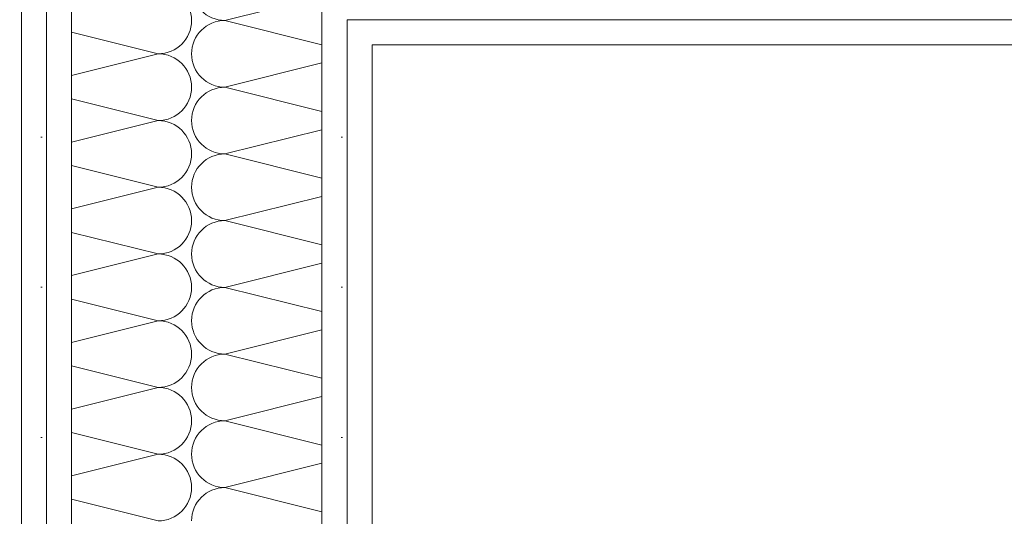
# Model space of a CAD drawing. Header units: metres. Extents: x -167 to 262, y -186 to 508.
# Tile 200 of 207: x 52.146 to 52.638, y 40.365 to 40.613. Entities that reach past the tile are written whole.
import ezdxf

# ---------------------------------------------------------------- set-up
doc = ezdxf.new("R2010")
doc.units = ezdxf.units.M
doc.header["$MEASUREMENT"] = 0
for name, color, linetype in [('10 Vormauerung', 7, 'Continuous'), ('10 Wand außen', 7, 'Continuous'), ('60 Auffüllung', 7, 'Continuous'), ('94 Genehmigungsplanung Bemaßung', 7, 'Continuous')]:
    doc.layers.add(name, color=color, linetype=linetype)
doc.styles.add('ERSTELLTER_STIL_1', font='arial.ttf')
doc.dimstyles.new('ERSTELLTER_STIL__1', dxfattribs={"dimtxt": 0.25, "dimasz": 0.19, "dimexe": 0.18, "dimexo": 0.1, "dimgap": 0, "dimtad": 1, "dimtih": 1, "dimtoh": 1, "dimzin": 0, "dimdsep": 46, "dimtxsty": 'ERSTELLTER_STIL_1', "dimblk": 'ARROWHEAD_6', "dimblk1": 'ARROWHEAD_6', "dimblk2": 'ARROWHEAD_6', "dimcen": 0.09, "dimclrd": 7, "dimclre": 7, "dimclrt": 7, "dimazin": 0, "dimtfac": 1, "dimtdec": 4, "dimtmove": 0, "dimatfit": 3, "dimfxl": 1, "dimtolj": 1, "dimtzin": 0, "dimarcsym": 0})
doc.dimstyles.new('ERSTELLTER_STIL__2', dxfattribs={"dimtxt": 0.25, "dimasz": 0.19, "dimexe": 0.18, "dimexo": 0.1, "dimgap": 0, "dimtad": 1, "dimzin": 0, "dimdsep": 46, "dimtxsty": 'ERSTELLTER_STIL_1', "dimblk": 'ARROWHEAD_6', "dimblk1": 'ARROWHEAD_6', "dimblk2": 'ARROWHEAD_6', "dimcen": 0.09, "dimclrd": 7, "dimclre": 7, "dimclrt": 7, "dimazin": 0, "dimtfac": 1, "dimtdec": 4, "dimtmove": 0, "dimatfit": 3, "dimfxl": 1, "dimtolj": 1, "dimtzin": 0, "dimarcsym": 0})
doc.dimstyles.new('ERSTELLTER_STIL__3', dxfattribs={"dimtxt": 0.2, "dimasz": 0.19, "dimexe": 0.18, "dimexo": 0.1, "dimgap": 0, "dimtad": 1, "dimtih": 1, "dimtoh": 1, "dimzin": 0, "dimdsep": 46, "dimtxsty": 'ERSTELLTER_STIL_1', "dimblk": 'ARROWHEAD_10', "dimblk1": 'ARROWHEAD_10', "dimblk2": 'ARROWHEAD_10', "dimcen": 0.09, "dimclrd": 8, "dimclre": 8, "dimclrt": 8, "dimazin": 0, "dimtfac": 1, "dimtdec": 4, "dimtmove": 0, "dimatfit": 3, "dimfxl": 1, "dimtolj": 1, "dimtzin": 0, "dimarcsym": 0})
pattern_1 = [(0, (27236.13209446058, 33357.2790492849), (0, 0.075), [0, -0.075])]

# ---------------------------------------------------------------- blocks, each defined once
blk = doc.blocks.new('*X106', base_point=(27236.13209446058, 33357.2790492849))
at = {"layer": '10 Wand außen', "color": 8, "linetype": 'Continuous', "lineweight": 18}
for p, q in [((52.24876112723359, 40.61238261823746), (52.29715615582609, 40.62448137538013)), ((52.24876112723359, 40.61238261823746), (52.29715615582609, 40.60028386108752)), ((52.17215615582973, 40.60653386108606), (52.21542779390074, 40.5957159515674)), ((52.17215615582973, 40.58489804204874), (52.21542779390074, 40.5957159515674)), ((52.24876112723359, 40.57904928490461), (52.29715615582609, 40.59114804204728)), ((52.24876112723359, 40.57904928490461), (52.29715615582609, 40.56695052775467)), ((52.17215615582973, 40.57320052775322), (52.21542779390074, 40.56238261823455)), ((52.17215615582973, 40.55156470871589), (52.21542779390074, 40.56238261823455)), ((52.24876112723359, 40.54571595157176), (52.29715615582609, 40.55781470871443)), ((52.24876112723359, 40.54571595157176), (52.29715615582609, 40.53361719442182)), ((52.17215615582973, 40.53986719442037), (52.21542779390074, 40.5290492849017)), ((52.17215615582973, 40.51823137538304), (52.21542779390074, 40.5290492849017)), ((52.24876112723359, 40.51238261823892), (52.29715615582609, 40.52448137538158)), ((52.24876112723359, 40.51238261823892), (52.29715615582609, 40.50028386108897)), ((52.17215615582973, 40.50653386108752), (52.21542779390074, 40.49571595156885)), ((52.17215615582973, 40.48489804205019), (52.21542779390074, 40.49571595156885)), ((52.24876112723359, 40.47904928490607), (52.29715615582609, 40.49114804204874)), ((52.24876112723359, 40.47904928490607), (52.29715615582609, 40.46695052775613)), ((52.17215615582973, 40.47320052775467), (52.21542779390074, 40.46238261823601)), ((52.17215615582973, 40.45156470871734), (52.21542779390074, 40.46238261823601)), ((52.24876112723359, 40.44571595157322), (52.29715615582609, 40.45781470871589)), ((52.24876112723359, 40.44571595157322), (52.29715615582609, 40.43361719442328)), ((52.17215615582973, 40.43986719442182), (52.21542779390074, 40.42904928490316)), ((52.17215615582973, 40.41823137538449), (52.21542779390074, 40.42904928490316)), ((52.24876112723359, 40.41238261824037), (52.29715615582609, 40.42448137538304)), ((52.24876112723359, 40.41238261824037), (52.29715615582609, 40.40028386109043)), ((52.17215615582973, 40.40653386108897), (52.21542779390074, 40.39571595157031)), ((52.17215615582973, 40.38489804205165), (52.21542779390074, 40.39571595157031)), ((52.24876112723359, 40.37904928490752), (52.29715615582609, 40.39114804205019)), ((52.24876112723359, 40.37904928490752), (52.29715615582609, 40.36695052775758)), ((52.17215615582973, 40.37320052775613), (52.21542779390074, 40.36238261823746))]:
    blk.add_line(p, q, dxfattribs=at)
for centre, radius, start, end in [((52.21542779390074, 40.61238261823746), 0.01666666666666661, 0, 90), ((52.24876112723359, 40.62904928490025), 0.0166666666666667, 180, 270), ((52.21542779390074, 40.61238261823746), 0.01666666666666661, 270, 0), ((52.24876112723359, 40.5957159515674), 0.01666666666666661, 90, 180), ((52.21542779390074, 40.57904928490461), 0.01666666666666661, 0, 90), ((52.24876112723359, 40.5957159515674), 0.01666666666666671, 180, 270), ((52.21542779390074, 40.57904928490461), 0.0166666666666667, 270, 0), ((52.24876112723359, 40.56238261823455), 0.0166666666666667, 90, 180), ((52.21542779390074, 40.54571595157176), 0.01666666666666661, 0, 90), ((52.24876112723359, 40.56238261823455), 0.0166666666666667, 180, 270), ((52.21542779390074, 40.54571595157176), 0.0166666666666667, 270, 0), ((52.24876112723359, 40.5290492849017), 0.0166666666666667, 90, 180), ((52.21542779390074, 40.51238261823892), 0.01666666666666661, 0, 90), ((52.24876112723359, 40.5290492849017), 0.0166666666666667, 180, 270), ((52.21542779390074, 40.51238261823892), 0.01666666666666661, 270, 0), ((52.24876112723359, 40.49571595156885), 0.01666666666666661, 90, 180), ((52.21542779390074, 40.47904928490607), 0.01666666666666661, 0, 90), ((52.24876112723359, 40.49571595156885), 0.01666666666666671, 180, 270), ((52.21542779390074, 40.47904928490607), 0.0166666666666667, 270, 0), ((52.24876112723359, 40.46238261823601), 0.0166666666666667, 90, 180), ((52.21542779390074, 40.44571595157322), 0.01666666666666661, 0, 90), ((52.24876112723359, 40.46238261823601), 0.0166666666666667, 180, 270), ((52.21542779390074, 40.44571595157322), 0.0166666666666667, 270, 0), ((52.24876112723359, 40.42904928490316), 0.0166666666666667, 90, 180), ((52.21542779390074, 40.41238261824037), 0.01666666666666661, 0, 90), ((52.24876112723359, 40.42904928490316), 0.0166666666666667, 180, 270), ((52.21542779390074, 40.41238261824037), 0.01666666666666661, 270, 0), ((52.24876112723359, 40.39571595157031), 0.01666666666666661, 90, 180), ((52.21542779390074, 40.37904928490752), 0.01666666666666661, 0, 90), ((52.24876112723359, 40.39571595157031), 0.01666666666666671, 180, 270), ((52.21542779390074, 40.37904928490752), 0.0166666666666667, 270, 0), ((52.24876112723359, 40.36238261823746), 0.0166666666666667, 90, 180)]:
    blk.add_arc(centre, radius, start, end, dxfattribs=at)
blk = doc.blocks.new('*D476', base_point=(27236.13209446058, 33357.2790492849))
at = {"layer": '94 Genehmigungsplanung Bemaßung', "color": 7, "linetype": 'Continuous', "lineweight": 13}
for p, q in [((38.24108732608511, 45.74564579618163), (38.24108732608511, 46.12064579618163)), ((57.84249208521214, 45.74564579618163), (57.84249208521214, 46.12064579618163)), ((38.34108732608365, 46.03314579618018), (38.14108732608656, 45.83314579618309)), ((57.94249208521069, 46.03314579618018), (57.7424920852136, 45.83314579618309)), ((38.24108732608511, 45.93314579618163), (57.84249208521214, 45.93314579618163))]:
    blk.add_line(p, q, dxfattribs=at)
at = {"layer": '94 Genehmigungsplanung Bemaßung', "color": 7, "lineweight": 13, "char_height": 0.25, "attachment_point": 7, "style": 'ERSTELLTER_STIL_1'}
for s, insert in [('\\A1;{\\pql;\\fArial|b0|i0|c0|p0;\\W1.000000;19,60}', (47.4221185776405, 45.98314579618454)), ('\\A1;{\\pql;\\fArial|b0|i0|c0|p0;\\W1.000000;32}', (57.36112973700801, 45.98314579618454))]:
    blk.add_mtext(s, dxfattribs=dict(at, insert=insert))
blk = doc.blocks.new('ARROWHEAD_6')
at = {"color": 0, "linetype": 'Continuous', "lineweight": 0}
for p, q in [((-0.5, -0.5), (0.5, 0.5)), ((0, 0), (-1, 0))]:
    blk.add_line(p, q, dxfattribs=at)
blk = doc.blocks.new('*D487', base_point=(27236.13209446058, 33357.2790492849))
at = {"layer": '94 Genehmigungsplanung Bemaßung', "color": 7, "linetype": 'Continuous', "lineweight": 13}
for p, q in [((60.86592913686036, 43.77967641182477), (61.06592913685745, 43.57967641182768)), ((61.1534291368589, 43.67967641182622), (60.7784291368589, 43.67967641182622)), ((60.9659291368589, 37.13518432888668), (60.9659291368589, 43.67967641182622)), ((60.86592913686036, 37.23518432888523), (61.06592913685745, 37.03518432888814)), ((61.1534291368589, 37.13518432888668), (60.7784291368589, 37.13518432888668))]:
    blk.add_line(p, q, dxfattribs=at)
at = {"layer": '94 Genehmigungsplanung Bemaßung', "color": 7, "lineweight": 13, "char_height": 0.25, "attachment_point": 7, "rotation": 90, "style": 'ERSTELLTER_STIL_1'}
for s, insert in [('\\A1;{\\pql;\\fArial|b0|i0|c0|p0;\\W1.000000;32}', (60.91592913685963, 43.19831391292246)), ('\\A1;{\\pql;\\fArial|b0|i0|c0|p0;\\W1.000000;6,54\\fArial|b0|i0|c0|p0;\\W1.000000;\\A1{\\H.66x;\\S5^  ;}}', (60.97586103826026, 39.82017464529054))]:
    blk.add_mtext(s, dxfattribs=dict(at, insert=insert))
blk = doc.blocks.new('*D490', base_point=(27236.13209446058, 33357.2790492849))
at = {"layer": '94 Genehmigungsplanung Bemaßung', "color": 7, "linetype": 'Continuous', "lineweight": 13}
for p, q in [((62.35249208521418, 43.99967641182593), (62.35249208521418, 44.14967641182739)), ((62.45249208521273, 43.89967641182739), (62.25249208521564, 44.09967641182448)), ((62.53999208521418, 43.99967641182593), (62.16499208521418, 43.99967641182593)), ((62.35249208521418, 28.17967635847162), (62.35249208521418, 43.99967641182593)), ((62.25249208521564, 28.27967635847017), (62.45249208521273, 28.07967635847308)), ((62.53999208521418, 28.17967635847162), (62.16499208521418, 28.17967635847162))]:
    blk.add_line(p, q, dxfattribs=at)
at = {"layer": '94 Genehmigungsplanung Bemaßung', "color": 7, "lineweight": 13, "insert": (62.30249208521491, 35.66068636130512), "char_height": 0.25, "attachment_point": 7, "rotation": 90, "style": 'ERSTELLTER_STIL_1'}
blk.add_mtext('\\A1;{\\pql;\\fArial|b0|i0|c0|p0;\\W1.000000;15,82}', dxfattribs=at)
blk = doc.blocks.new('*D525', base_point=(27236.13209446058, 33357.2790492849))
at = {"layer": '94 Genehmigungsplanung Bemaßung', "linetype": 'Continuous', "lineweight": 18}
for points in [[(52.32215615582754, 41.63357735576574), (52.42215615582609, 41.53357735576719), (52.42215615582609, 41.73357735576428)], [(53.42252338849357, 41.63357735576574), (53.32252338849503, 41.73357735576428), (53.32252338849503, 41.53357735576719)]]:
    blk.add_hatch(color=8, dxfattribs=at).paths.add_polyline_path(points)
at = {"layer": '94 Genehmigungsplanung Bemaßung', "color": 8, "linetype": 'Continuous', "lineweight": 18}
for p, q in [((52.32215615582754, 41.44607735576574), (52.32215615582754, 41.82107735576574)), ((53.42252338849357, 41.44607735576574), (53.42252338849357, 41.82107735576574)), ((52.32215615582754, 41.63357735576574), (52.42215615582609, 41.73357735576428)), ((52.42215615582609, 41.73357735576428), (52.42215615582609, 41.53357735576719)), ((53.32252338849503, 41.53357735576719), (53.32252338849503, 41.73357735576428)), ((53.42252338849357, 41.63357735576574), (53.32252338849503, 41.73357735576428)), ((52.32215615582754, 41.63357735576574), (52.42215615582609, 41.53357735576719)), ((52.42215615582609, 41.63357735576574), (53.32252338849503, 41.63357735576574)), ((53.42252338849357, 41.63357735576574), (53.32252338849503, 41.53357735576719))]:
    blk.add_line(p, q, dxfattribs=at)
at = {"layer": '94 Genehmigungsplanung Bemaßung', "color": 8, "lineweight": 18, "char_height": 0.2, "attachment_point": 7, "style": 'ERSTELLTER_STIL_1'}
for s, insert in [('\\A1;{\\pql;\\fArial|b0|i0|c0|p0;\\W1.000000;1,10}', (52.52914739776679, 41.67357735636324)), ('\\A1;{\\pql;\\fArial|b0|i0|c0|p0;\\W1.000000;2}', (53.16997859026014, 41.67357735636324))]:
    blk.add_mtext(s, dxfattribs=dict(at, insert=insert))
blk = doc.blocks.new('ARROWHEAD_10')
at = {"linetype": 'Continuous', "lineweight": 0}
blk.add_hatch(color=0, dxfattribs=at).paths.add_polyline_path([(-0.525, 0.525), (0, 0), (-0.525, -0.525)])
at = {"color": 0, "linetype": 'Continuous', "lineweight": 0}
blk.add_line((0, 0), (-1, 0), dxfattribs=at)
blk = doc.blocks.new('*D534', base_point=(27236.13209446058, 33357.2790492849))
at = {"layer": '94 Genehmigungsplanung Bemaßung', "color": 7, "linetype": 'Continuous', "lineweight": 13}
for p, q in [((52.14715615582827, 45.20937780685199), (52.14715615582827, 45.58437780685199)), ((52.32215615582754, 45.20937780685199), (52.32215615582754, 45.58437780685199)), ((52.24715615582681, 45.49687780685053), (52.04715615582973, 45.29687780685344)), ((52.42215615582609, 45.49687780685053), (52.222156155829, 45.29687780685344)), ((51.99715615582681, 45.39687780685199), (52.14715615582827, 45.39687780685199)), ((52.14715615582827, 45.39687780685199), (52.32215615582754, 45.39687780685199))]:
    blk.add_line(p, q, dxfattribs=at)
at = {"layer": '94 Genehmigungsplanung Bemaßung', "color": 7, "lineweight": 13, "insert": (51.53994514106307, 45.43273273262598), "char_height": 0.25, "attachment_point": 7, "style": 'ERSTELLTER_STIL_1'}
blk.add_mtext('\\A1;{\\pql;\\fArial|b0|i0|c0|p0;\\W1.000000;17\\fArial|b0|i0|c0|p0;\\W1.000000;\\A1{\\H.66x;\\S5^  ;}}', dxfattribs=at)
blk = doc.blocks.new('*D535', base_point=(27236.13209446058, 33357.2790492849))
at = {"layer": '94 Genehmigungsplanung Bemaßung', "color": 7, "linetype": 'Continuous', "lineweight": 13}
for p, q in [((52.32215615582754, 45.20937780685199), (52.32215615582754, 45.58437780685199)), ((54.47199193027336, 45.20937780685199), (54.47199193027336, 45.58437780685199)), ((52.42215615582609, 45.49687780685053), (52.222156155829, 45.29687780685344)), ((54.57199193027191, 45.49687780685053), (54.37199193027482, 45.29687780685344)), ((52.32215615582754, 45.39687780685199), (54.47199193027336, 45.39687780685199))]:
    blk.add_line(p, q, dxfattribs=at)
at = {"layer": '94 Genehmigungsplanung Bemaßung', "color": 7, "lineweight": 13, "char_height": 0.25, "attachment_point": 7, "style": 'ERSTELLTER_STIL_1'}
for s, insert in [('\\A1;{\\pql;\\fArial|b0|i0|c0|p0;\\W1.000000;17\\fArial|b0|i0|c0|p0;\\W1.000000;\\A1{\\H.66x;\\S5^  ;}}', (53.86478091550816, 45.43273273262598)), ('\\A1;{\\pql;\\fArial|b0|i0|c0|p0;\\W1.000000;2,15}', (52.80981853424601, 45.4468778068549))]:
    blk.add_mtext(s, dxfattribs=dict(at, insert=insert))

msp = doc.modelspace()

# ---------------------------------------------------------------- hatches: boundary and pattern name
at = {"layer": '10 Vormauerung', "linetype": 'Continuous', "lineweight": 0, "true_color": 0x000000}
h = msp.add_hatch(dxfattribs=at)
h.set_pattern_fill('Gipskarton_0001', color=18, style=0, pattern_type=2)
h.set_pattern_definition(pattern_1)
h.paths.add_polyline_path([(52.32215615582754, 40.61277477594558), (52.32215615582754, 40.62527477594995), (52.30965615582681, 40.62527477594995), (52.30965615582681, 40.61277477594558)])
h = msp.add_hatch(dxfattribs=at)
h.set_pattern_fill('Gipskarton_0001', color=18, style=0, pattern_type=2)
h.set_pattern_definition(pattern_1)
h.paths.add_polyline_path([(52.32215615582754, 40.61277477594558), (54.47064606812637, 40.61277477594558), (54.47064606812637, 40.62527477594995), (52.32215615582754, 40.62527477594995)])
h = msp.add_hatch(dxfattribs=at)
h.set_pattern_fill('Gipskarton_0001', color=18, style=0, pattern_type=2)
h.set_pattern_definition(pattern_1)
h.paths.add_polyline_path([(52.32215615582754, 40.60027477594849), (52.32215615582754, 40.61277477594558), (52.30965615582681, 40.61277477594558), (52.30965615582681, 40.60027477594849)])
h = msp.add_hatch(dxfattribs=at)
h.set_pattern_fill('Gipskarton_0001', color=18, style=0, pattern_type=2)
h.set_pattern_definition(pattern_1)
h.paths.add_polyline_path([(52.32215615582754, 40.60027477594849), (54.47064606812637, 40.60027477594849), (54.47064606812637, 40.61277477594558), (52.32215615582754, 40.61277477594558)])
at = {"layer": '10 Wand außen', "linetype": 'Continuous', "lineweight": 13, "true_color": 0x000100}
h = msp.add_hatch(dxfattribs=at)
h.set_pattern_fill('Gipskarton_0001', color=98, style=0, pattern_type=2)
h.set_pattern_definition(pattern_1)
h.paths.add_polyline_path([(52.14715615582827, 40.8377747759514), (52.14715615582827, 37.13813224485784), (52.159656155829, 37.13813224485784), (52.159656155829, 40.8377747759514)])
h = msp.add_hatch(dxfattribs=at)
h.set_pattern_fill('Gipskarton_0001', color=98, style=0, pattern_type=2)
h.set_pattern_definition(pattern_1)
h.paths.add_polyline_path([(52.159656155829, 40.82527477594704), (52.159656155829, 37.13813224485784), (52.17215615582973, 37.13813224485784), (52.17215615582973, 40.82527477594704)])
h = msp.add_hatch(dxfattribs=at)
h.set_pattern_fill('Gipskarton_0001', color=98, style=0, pattern_type=2)
h.set_pattern_definition(pattern_1)
h.paths.add_polyline_path([(52.29715615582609, 40.68777477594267), (52.29715615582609, 37.13813224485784), (52.30965615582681, 37.13813224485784), (52.30965615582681, 40.68777477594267)])
h = msp.add_hatch(dxfattribs=at)
h.set_pattern_fill('Gipskarton_0001', color=98, style=0, pattern_type=2)
h.set_pattern_definition(pattern_1)
h.paths.add_polyline_path([(52.30965615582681, 40.60027477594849), (52.30965615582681, 37.13813224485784), (52.32215615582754, 37.13813224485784), (52.32215615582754, 40.60027477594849)])
at = {"layer": '60 Auffüllung', "linetype": 'Continuous', "lineweight": 18, "true_color": 0xefefef}
h = msp.add_hatch(dxfattribs=at)
h.set_pattern_fill('Erde_1_0001', style=0, pattern_type=2)
h.set_pattern_definition([(0, (27236.13209446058, 33357.2790492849), (0, 0.7794228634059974), [0.04875, -0.4012499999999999]), (0, (27236.35709446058, 33357.66876070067), (0, 0.7794228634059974), [0.04875, -0.4012499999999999]), (60.00000000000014, (27236.13209446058, 33357.2790492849), (-0.6750000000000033, 0.3897114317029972), [0.04875, -0.4012499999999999]), (60.00000000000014, (27236.58209446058, 33357.2790492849), (-0.6750000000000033, 0.3897114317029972), [0.04875, -0.4012499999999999]), (120.0000000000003, (27236.18084445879, 33357.2790492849), (0.6750000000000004, 0.3897114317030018), [0.04874999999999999, -0.4012499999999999]), (120.0000000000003, (27236.63084446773, 33357.2790492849), (0.6750000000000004, 0.3897114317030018), [0.04874999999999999, -0.4012499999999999]), (0, (27236.13209446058, 33357.3540492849), (0, 0.15), [0, -0.15, 0, -0.225]), (44.99999999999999, (27236.20709446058, 33357.3540492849), (-0.1060660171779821, 0.1060660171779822), [0, -0.1125, 0, -0.1875])])
h.paths.add_polyline_path([(2.336561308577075, 24.85933153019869), (2.341932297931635, 13.49604086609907, 0.03383579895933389), (8.861268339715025, 14.09113097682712, 0.0263080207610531), (13.8581605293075, 15.16161425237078, -0.02463537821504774), (17.34110994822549, 16.27748035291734), (17.34107546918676, 24.62577663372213), (15.34107546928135, 24.62579603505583), (15.34113234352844, 30.48871722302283), (17.34110994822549, 30.48869782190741), (17.34110994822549, 43.99967637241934), (58.16251463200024, 43.99967628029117), (58.16251463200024, 45.74937331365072), (101.6632279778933, 45.74861107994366), (101.6702341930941, 49.00784928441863), (2.341964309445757, 49.00784928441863)])
h.paths.add_polyline_path([(9.598238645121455, 27.19029195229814), (4.650974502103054, 27.19029195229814), (4.650974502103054, 42.92574821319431), (4.650974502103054, 43.82566184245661), (9.598238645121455, 43.82566184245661), (9.598238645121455, 42.92574821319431)], flags=0)
h.paths.add_polyline_path([(14.46179701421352, 25.70402113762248, -0.414213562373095), (13.86179701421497, 26.30402113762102, -0.414213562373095), (14.46179701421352, 26.90402113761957, -0.414213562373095), (15.06179701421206, 26.30402113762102, -0.414213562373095)], flags=0)

# ---------------------------------------------------------------- linework, layer by layer
at = {"layer": '10 Vormauerung', "color": 7, "linetype": 'Continuous', "lineweight": 13}
msp.add_line((52.32215615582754, 40.61277477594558), (54.47064606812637, 40.61277477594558), dxfattribs=at)
at = {"layer": '10 Vormauerung', "color": 7, "linetype": 'Continuous', "lineweight": 13, "flags": 128}
msp.add_lwpolyline([(52.32215615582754, 40.60027477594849), (54.47064606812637, 40.60027477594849)], dxfattribs=at)
at = {"layer": '10 Wand außen', "color": 7, "linetype": 'Continuous', "lineweight": 13}
for p, q in [((52.159656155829, 40.82527477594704), (52.159656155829, 37.13813224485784)), ((52.17215615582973, 40.70027477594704), (52.17215615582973, 37.13813224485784)), ((52.29715615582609, 37.13813224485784), (52.29715615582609, 40.70027477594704)), ((52.32215615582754, 40.61277477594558), (52.30965615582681, 40.61277477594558)), ((52.30965615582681, 40.61277477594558), (52.30965615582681, 40.60027477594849)), ((52.32215615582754, 40.61277477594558), (52.30965615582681, 40.61277477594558)), ((52.30965615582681, 40.61277477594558), (52.30965615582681, 40.60027477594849)), ((52.30965615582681, 37.13813224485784), (52.30965615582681, 40.60027476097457))]:
    msp.add_line(p, q, dxfattribs=at)
at = {"layer": '10 Wand außen', "color": 7, "linetype": 'Continuous', "lineweight": 13, "flags": 128}
for points in [[(52.14715615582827, 40.85027477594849), (52.14715615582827, 37.13813224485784)], [(52.32215615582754, 37.13813224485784), (52.32215615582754, 40.60027477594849)]]:
    msp.add_lwpolyline(points, dxfattribs=at)

# ---------------------------------------------------------------- block references
at = {"layer": '10 Wand außen', "color": 7, "lineweight": 35}
msp.add_blockref('*X106', (27236.13209446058, 33357.2790492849), dxfattribs=at)

# ---------------------------------------------------------------- dimensions: what is measured, and where the dimension line sits
at = {"layer": '94 Genehmigungsplanung Bemaßung', "color": 7, "linetype": 'Continuous', "lineweight": 13}
for base, p1, p2, picture, middle in [((52.32215615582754, 45.39687780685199), (52.14715615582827, 38.99420351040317), (52.32215615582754, 38.90670351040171), '*D534', (52.06677263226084, 45.5718778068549)), ((54.47199193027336, 45.39687780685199), (52.32215615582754, 38.90670351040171), (54.47199193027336, 40.85027477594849), '*D535', (53.13346354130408, 45.5718778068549)), ((57.84249208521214, 45.93314579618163), (38.24108732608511, 36.08967638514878), (57.84249208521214, 43.6596765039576), '*D476', (47.84089234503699, 46.10814579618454))]:
    dim = msp.add_linear_dim(base=base, p1=p1, p2=p2, dimstyle='ERSTELLTER_STIL__1', dxfattribs=at)
    dim.commit()
    dim.dimension.update_dxf_attribs({"geometry": picture, "text_midpoint": middle, "dimtype": 160})
for base, p1, p2, picture, middle in [((62.35249208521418, 43.99967641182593), (58.16249208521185, 28.17967635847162), (47.9546408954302, 43.99967641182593), '*D490', (62.17749208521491, 36.07946012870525)), ((60.9659291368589, 43.67967641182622), (48.03678970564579, 37.13518432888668), (57.50389684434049, 43.67967641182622), '*D487', (60.79092913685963, 40.48038839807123))]:
    dim = msp.add_linear_dim(base=base, p1=p1, p2=p2, angle=90, dimstyle='ERSTELLTER_STIL__2', dxfattribs=at)
    dim.commit()
    dim.dimension.update_dxf_attribs({"geometry": picture, "text_midpoint": middle, "dimtype": 160, "text_rotation": 90})
at = {"layer": '94 Genehmigungsplanung Bemaßung', "color": 8, "linetype": 'Continuous', "lineweight": 18}
dim = msp.add_linear_dim(base=(53.42252338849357, 41.63357735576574), p1=(52.32215615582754, 40.67527477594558), p2=(53.42252338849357, 39.86481063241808), dimstyle='ERSTELLTER_STIL__3', dxfattribs=at)
dim.commit()
dim.dimension.update_dxf_attribs({"geometry": '*D525', "text_midpoint": (52.7880634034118, 41.77357735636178), "dimtype": 160})

doc.saveas('drawing.dxf')
